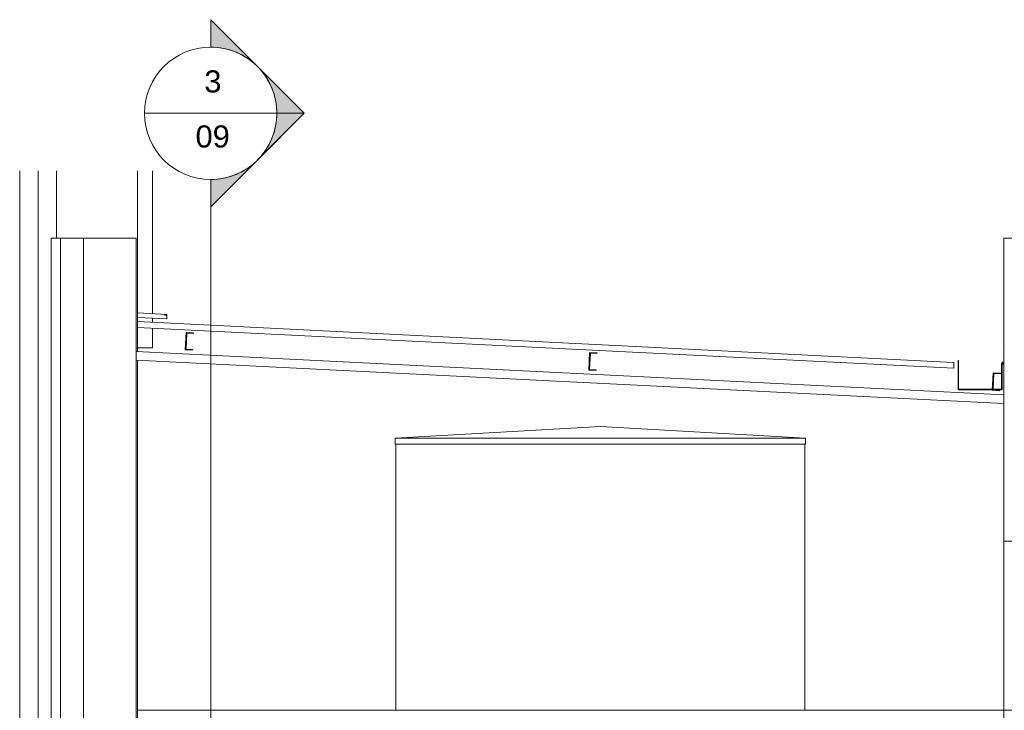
# Model space of a CAD drawing. Header units: metres. Extents: x 4.1 to 64.5, y -1.6 to 14.4.
# Tile 26 of 84: x 4.7 to 11.4, y 9.3 to 14. Entities that reach past the tile are written whole.
import ezdxf

# ---------------------------------------------------------------- set-up
doc = ezdxf.new("R2010")
doc.units = ezdxf.units.M
for name, color, linetype, lineweight in [('A-FLOR', 7, 'Continuous', 18), ('A-GENM', 7, 'Continuous', 18), ('A-GLAZ-CWMG', 7, 'Continuous', 18), ('A-ROOF', 7, 'Continuous', 18), ('A-ROOF-MCUT', 7, 'Continuous', 18), ('A-ROOF-PATT', 7, 'Continuous', 18), ('A-WALL', 7, 'Continuous', 18), ('A-WALL-PATT', 7, 'Continuous', 18), ('G-ANNO-SYMB', 7, 'Continuous', 9), ('P-SANR-FIXT', 7, 'Continuous', 18)]:
    doc.layers.add(name, color=color, linetype=linetype, lineweight=lineweight)
doc.styles.add('Arial', font='arial.ttf', dxfattribs={"height": 0.15})
pattern_1 = [(50, (22.374, 6.504), (0.546555, -0.047815), [0.05715, -0.62865]), (355, (22.374, 6.504), (-0.105728, 0.573166), [0.04572, -0.50292]), (100.451, (22.42, 6.5), (0.440828, 0.525349), [0.04857, -0.53427]), (46.184, (22.374, 6.656), (0.813237, -0.12613), [0.08572, -0.94297]), (96.636, (22.442, 6.646), (0.712212, 0.742287), [0.07286, -0.80141]), (351.184, (22.374, 6.656), (0.712217, 0.742274), [0.06858, -0.75438]), (21, (22.45, 6.618), (0.454846, -0.306795), [0.05715, -0.62865]), (326, (22.45, 6.618), (0.185405, 0.55256), [0.04572, -0.50292]), (71.451, (22.488, 6.593), (0.640251, 0.245763), [0.04857, -0.53427]), (37.5, (22.374, 6.504), (0.009261, 0.2536672), [0.02515, -0.47168, 0.02515, -0.48539, -0.50482]), (37.5, (22.374, 6.504), (0.009261, 0.2536672), [-1.007, 0.02515, -0.47968]), (7.5, (22.374, 6.504), (0.200456, 0.300546), [0.02515, -0.26594, 0.02515, -0.46025, -0.1924]), (7.5, (22.374, 6.504), (0.200456, 0.300546), [-0.77648, 0.02515, -0.16726]), (327.5, (22.204, 6.504), (0.4067682, -0.0171882), [0.02515, -0.16535, 0.02515, -0.56921, -0.78867]), (327.5, (22.204, 6.504), (0.4067682, -0.0171882), [-0.78486, 0.02515, -0.76352]), (317.5, (22.128, 6.504), (0.444383, 0.0762794), [0.02515, -0.2225, 0.02515, -0.36957, -0.56007]), (317.5, (22.128, 6.504), (0.444383, 0.0762794), [-0.64237, 0.02515, -0.53492])]

# ---------------------------------------------------------------- blocks, each defined once
blk = doc.blocks.new('Paredes 13 - Paredes 4-6874208-Corte 4')
at = {"layer": 'A-WALL'}
for p, q in [((4.7173, 5.11), (4.7173, 12.968)), ((4.844, 12.968), (4.844, 5.11)), ((4.9673, 12.968), (4.9673, 12.5099)), ((5.5173, 12.0019), (5.5173, 12.968)), ((5.5187, 12.968), (5.5187, 12.0018)), ((5.5173, 11.7399), (5.5173, 11.9718)), ((5.5187, 11.9718), (5.5187, 11.9432)), ((5.5187, 11.9032), (5.5187, 11.7398)), ((5.5173, 9.3), (5.5173, 11.6798)), ((5.5187, 11.6798), (5.5187, 9.3)), ((4.9673, 7.435), (4.9673, 5.11))]:
    blk.add_line(p, q, dxfattribs=at)
blk = doc.blocks.new('Paredes 15 - Paredes 6-6874455-Corte 4')
at = {"layer": 'A-WALL'}
for p, q in [((5.6203, 12.968), (5.6203, 11.9967)), ((5.5087, 12.5099), (5.1503, 12.5099)), ((5.1503, 12.5099), (5.1503, 7.27)), ((5.5087, 7.27), (5.5087, 12.5099)), ((5.6203, 11.9667), (5.6203, 11.9381)), ((5.6203, 11.8981), (5.6203, 11.7654)), ((5.6203, 11.7654), (5.5187, 11.7654))]:
    blk.add_line(p, q, dxfattribs=at)
blk = doc.blocks.new('brises5 - brises-6874583-Corte 4')
at = {"layer": 'A-GENM'}
for p, q in [((4.9313, 12.5099), (4.9952, 12.5099)), ((4.9313, 7.435), (4.9313, 12.5099)), ((5.1503, 12.5099), (4.9952, 12.5099)), ((4.9952, 12.5099), (4.9952, 7.435)), ((5.1503, 7.435), (5.1503, 12.5099)), ((4.9952, 7.435), (4.9313, 7.435)), ((4.9952, 7.435), (5.1503, 7.435))]:
    blk.add_line(p, q, dxfattribs=at)
blk = doc.blocks.new('Rectangular Mullion - 50 x 150mm-8387514-Corte 4')
at = {"layer": 'A-GLAZ-CWMG'}
for p, q in [((5.5087, 11.7403), (11.409, 11.4453)), ((11.409, 11.3853), (5.5087, 11.6803))]:
    blk.add_line(p, q, dxfattribs=at)
blk = doc.blocks.new('Rectangular Mullion - 30mm Square-7312205-Corte 4')
at = {"layer": 'A-GLAZ-CWMG'}
for p, q in [((8.5924, 11.7328), (8.5865, 11.613)), ((8.5917, 11.6177), (8.5972, 11.7276)), ((8.6424, 11.7303), (8.5924, 11.7328)), ((8.5972, 11.7276), (8.6421, 11.7253)), ((8.6421, 11.7253), (8.6424, 11.7303)), ((8.5865, 11.613), (8.6364, 11.6105)), ((8.6366, 11.6155), (8.5917, 11.6177)), ((8.6364, 11.6105), (8.6366, 11.6155))]:
    blk.add_line(p, q, dxfattribs=at)
blk = doc.blocks.new('Rectangular Mullion - 30mm Square-7312207-Corte 4')
at = {"layer": 'A-GLAZ-CWMG'}
for p, q in [((11.3358, 11.5957), (11.3298, 11.4758)), ((11.335, 11.4806), (11.3405, 11.5904)), ((11.3857, 11.5932), (11.3358, 11.5957)), ((11.3405, 11.5904), (11.3855, 11.5882)), ((11.3855, 11.5882), (11.3857, 11.5932)), ((11.3298, 11.4758), (11.3797, 11.4733)), ((11.38, 11.4783), (11.335, 11.4806)), ((11.3797, 11.4733), (11.38, 11.4783))]:
    blk.add_line(p, q, dxfattribs=at)
blk = doc.blocks.new('Rectangular Mullion - 30mm Square-7312208-Corte 4')
at = {"layer": 'A-GLAZ-CWMG'}
for p, q in [((5.8491, 11.87), (5.8431, 11.7501)), ((5.8484, 11.7549), (5.8539, 11.8648)), ((5.8991, 11.8675), (5.8491, 11.87)), ((5.8539, 11.8648), (5.8988, 11.8625)), ((5.8988, 11.8625), (5.8991, 11.8675)), ((5.8431, 11.7501), (5.8931, 11.7477)), ((5.8933, 11.7526), (5.8484, 11.7549)), ((5.8931, 11.7477), (5.8933, 11.7526))]:
    blk.add_line(p, q, dxfattribs=at)
blk = doc.blocks.new('Caixa D_água de Polietileno - 10_000 tanque-8413655-Corte 4')
at = {"layer": 'P-SANR-FIXT'}
for p, q in [((8.6657, 11.23), (7.2707, 11.15)), ((10.0607, 11.15), (8.6657, 11.23)), ((7.2707, 11.15), (7.2707, 11.11)), ((10.0607, 11.15), (7.2707, 11.15)), ((10.0607, 11.11), (10.0607, 11.15)), ((10.0607, 11.11), (7.2707, 11.11)), ((7.2757, 11.11), (7.2757, 9.3)), ((10.0557, 9.3), (10.0557, 11.11))]:
    blk.add_line(p, q, dxfattribs=at)
blk = doc.blocks.new('4 GRE - ESCOLA DE CINEMA E AUDIOVISUAL CINE REX R07_rvt-1-Corte 4')
at = {"layer": 'A-ROOF-PATT', "true_color": 0x808080}
h = blk.add_hatch(dxfattribs=at)
h.set_pattern_fill('FP_1', color=8, style=0, pattern_type=2)
h.set_pattern_definition(pattern_1)
h.paths.add_polyline_path([(5.7173, 11.9618), (5.7173, 11.9919), (5.5173, 12.0019), (5.5173, 11.9718)])
at = {"layer": 'A-WALL-PATT', "true_color": 0x808080}
h = blk.add_hatch(dxfattribs=at)
h.set_pattern_fill('FP_1', color=8, style=0, pattern_type=2)
h.set_pattern_definition(pattern_1)
h.paths.add_polyline_path([(11.4115, 5.92), (11.4115, 9.3), (11.409, 9.3), (11.409, 5.92)])
h.paths.add_polyline_path([(11.4115, 10.45), (11.4115, 12.5099), (11.409, 12.5099), (11.409, 10.45)])
at = {"layer": 'A-FLOR'}
for p, q in [((11.739, 9.3), (5.5173, 9.3)), ((5.5173, 9.3), (5.5173, 9.15))]:
    blk.add_line(p, q, dxfattribs=at)
at = {"layer": 'A-ROOF'}
for p, q in [((5.7173, 11.9919), (5.5173, 12.0019)), ((5.5173, 12.0019), (5.5173, 11.9718)), ((5.7173, 11.9618), (5.7173, 11.9919)), ((5.5173, 11.9718), (5.7173, 11.9618)), ((11.0693, 11.6657), (5.5182, 11.9432)), ((5.5182, 11.9432), (5.5182, 11.9032)), ((5.5182, 11.9032), (11.0693, 11.6256)), ((11.0693, 11.6256), (11.0693, 11.6657))]:
    blk.add_line(p, q, dxfattribs=at)
at = {"layer": 'A-ROOF-MCUT'}
for p, q in [((11.1003, 11.6795), (11.0971, 11.6795)), ((11.0971, 11.6795), (11.0971, 11.4795)), ((11.1003, 11.4826), (11.1003, 11.6795)), ((11.4059, 11.6572), (11.3932, 11.6572)), ((11.3932, 11.6572), (11.3932, 11.4826)), ((11.4091, 11.6668), (11.3964, 11.6668)), ((11.3964, 11.6668), (11.3964, 11.6636)), ((11.3964, 11.6636), (11.4059, 11.6636)), ((11.3964, 11.4795), (11.3964, 11.6541)), ((11.3964, 11.6541), (11.4091, 11.6541)), ((11.4059, 11.6636), (11.4059, 11.6572)), ((11.4091, 11.6541), (11.4091, 11.6668)), ((11.0971, 11.4795), (11.3964, 11.4795)), ((11.3932, 11.4826), (11.1003, 11.4826))]:
    blk.add_line(p, q, dxfattribs=at)
at = {"layer": 'A-WALL'}
for p, q in [((11.559, 12.5099), (11.409, 12.5099)), ((11.409, 12.5099), (11.409, 10.45)), ((11.409, 10.45), (11.559, 10.45)), ((11.409, 9.3), (11.409, 10.45)), ((11.559, 9.3), (11.409, 9.3)), ((11.409, 9.3), (11.409, 5.92))]:
    blk.add_line(p, q, dxfattribs=at)
at = {"layer": 'A-GENM', "lineweight": 18}
blk.add_blockref('brises5 - brises-6874583-Corte 4', (0, 0), dxfattribs=at)
at = {"layer": 'A-GLAZ-CWMG', "lineweight": 18}
for name in ['Rectangular Mullion - 30mm Square-7312208-Corte 4', 'Rectangular Mullion - 50 x 150mm-8387514-Corte 4', 'Rectangular Mullion - 30mm Square-7312205-Corte 4', 'Rectangular Mullion - 30mm Square-7312207-Corte 4']:
    blk.add_blockref(name, (0, 0), dxfattribs=at)
at = {"layer": 'A-WALL', "lineweight": 18}
for name in ['Paredes 13 - Paredes 4-6874208-Corte 4', 'Paredes 15 - Paredes 6-6874455-Corte 4']:
    blk.add_blockref(name, (0, 0), dxfattribs=at)
at = {"layer": 'P-SANR-FIXT', "lineweight": 18}
blk.add_blockref('Caixa D_água de Polietileno - 10_000 tanque-8413655-Corte 4', (0, 0), dxfattribs=at)
blk = doc.blocks.new('Corte - M_Cabeça do corte - Preenchido-1049-Corte 4')
at = {"layer": 'G-ANNO-SYMB'}
h = blk.add_hatch(color=256, dxfattribs=at)
edge = h.paths.add_edge_path()
edge.add_line((23.0213, 13.3073), (23.3395, 12.9891))
edge.add_arc((23.0213, 12.6709), 0.45, 45, 90)
edge.add_line((23.0213, 13.1209), (23.0213, 13.3073))
h = blk.add_hatch(color=256, dxfattribs=at)
edge = h.paths.add_edge_path()
edge.add_line((23.6577, 12.6709), (23.4713, 12.6709))
edge.add_arc((23.0213, 12.6709), 0.45, 360, 405)
edge.add_line((23.3395, 12.9891), (23.6577, 12.6709))
h = blk.add_hatch(color=256, dxfattribs=at)
edge = h.paths.add_edge_path()
edge.add_line((23.6577, 12.6709), (23.3395, 12.3527))
edge.add_arc((23.0213, 12.6709), 0.45, 315, 360)
edge.add_line((23.4713, 12.6709), (23.6577, 12.6709))
h = blk.add_hatch(color=256, dxfattribs=at)
edge = h.paths.add_edge_path()
edge.add_line((23.0213, 12.0345), (23.0213, 12.2209))
edge.add_arc((23.0213, 12.6709), 0.45, 270, 315)
edge.add_line((23.3395, 12.3527), (23.0213, 12.0345))
for p, q in [((23.6577, 12.6709), (23.0213, 13.3073)), ((23.0213, 13.1209), (23.0213, 13.3073)), ((23.0213, 13.3073), (23.0213, 13.1209)), ((23.3395, 12.9891), (23.0213, 13.3073)), ((23.6577, 12.6709), (23.3395, 12.9891)), ((23.6577, 12.6709), (23.0213, 12.0345)), ((23.3395, 12.3527), (23.6577, 12.6709)), ((23.4713, 12.6709), (23.6577, 12.6709)), ((23.6577, 12.6709), (23.4713, 12.6709)), ((23.0213, 12.0345), (23.3395, 12.3527)), ((23.0213, 12.2209), (23.0213, 12.0345)), ((23.0213, 12.2209), (23.0213, 12.0345))]:
    blk.add_line(p, q, dxfattribs=at)
for start, end in [(90, 270), (270, 90), (45, 90), (360, 45), (315, 360), (270, 315)]:
    blk.add_arc((23.0213, 12.6709), 0.45, start, end, dxfattribs=at)

msp = doc.modelspace()

# ---------------------------------------------------------------- linework, layer by layer
at = {"layer": 'G-ANNO-SYMB'}
for p, q in [((5.5658, 13.3593), (6.4658, 13.3593)), ((6.0158, 12.9093), (6.0158, -0.5428))]:
    msp.add_line(p, q, dxfattribs=at)

# ---------------------------------------------------------------- block references
at = {"lineweight": 5}
msp.add_blockref('4 GRE - ESCOLA DE CINEMA E AUDIOVISUAL CINE REX R07_rvt-1-Corte 4', (0, 0), dxfattribs=at)
at = {"layer": 'G-ANNO-SYMB'}
msp.add_blockref('Corte - M_Cabeça do corte - Preenchido-1049-Corte 4', (-17.0055, 0.6884), dxfattribs=at)

# ---------------------------------------------------------------- texts
at = {"layer": 'G-ANNO-SYMB', "char_height": 0.15, "attachment_point": 1, "style": 'Arial'}
for s, insert, width in [('3', (5.9725, 13.651), 0.144304), ('09', (5.9128, 13.2768), 0.288607)]:
    msp.add_mtext(s, dxfattribs=dict(at, insert=insert, width=width))

doc.saveas('drawing.dxf')
